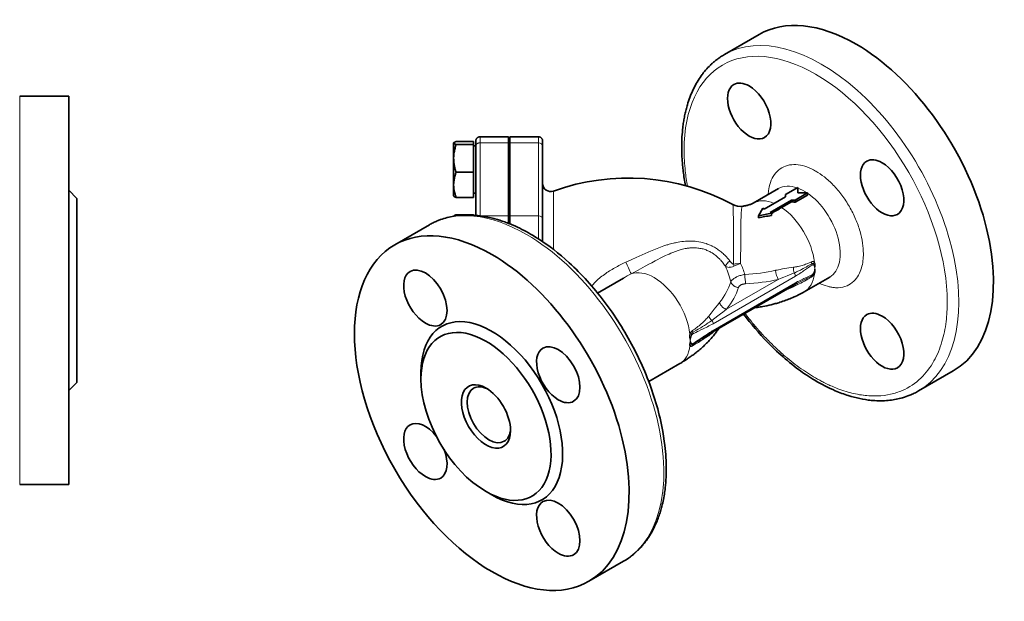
# Model space of a CAD drawing. Extents: x 380 to 884, y 208 to 680.
# Tile 6 of 6: x 643 to 884, y 538 to 680. Entities that reach past the tile are written whole.
import ezdxf

# ---------------------------------------------------------------- set-up
doc = ezdxf.new("R2010")
doc.units = 0

msp = doc.modelspace()

# ---------------------------------------------------------------- linework, layer by layer
at = {"color": 7, "lineweight": 35, "ltscale": 0.244949}
for p, q in [((823.79, 676.23), (815.31, 671.33)), ((743.18, 629.69), (734.7, 624.79)), ((871.29, 593.96), (862.81, 589.06)), ((790.68, 547.42), (782.2, 542.52))]:
    msp.add_line(p, q, dxfattribs=at)
at = {"color": 7, "lineweight": 13}
for p, q in [((643, 613.66), (643, 661.16)), ((812.55, 605.51), (832.69, 617.13)), ((832.69, 615.5), (812.55, 603.87)), ((643, 566.16), (643, 613.66))]:
    msp.add_line(p, q, dxfattribs=at)
at = {"color": 7, "lineweight": 35, "ltscale": 0.3}
for p, q in [((643, 661.16), (655, 661.16)), ((643, 566.16), (655, 566.16))]:
    msp.add_line(p, q, dxfattribs=at)
at = {"color": 7, "lineweight": 35}
for p, q in [((655, 661.16), (655, 566.16)), ((657, 636.16), (657, 591.16)), ((832.48, 615.04), (812.35, 603.41))]:
    msp.add_line(p, q, dxfattribs=at)
at = {"color": 7, "lineweight": 35, "ltscale": 0.002122}
msp.add_line((754.56, 650.03), (754.56, 650.12), dxfattribs=at)
at = {"color": 7, "lineweight": 13, "ltscale": 0.0367}
for p, q in [((755.56, 649.76), (755.56, 651.23)), ((769.86, 651.23), (769.86, 649.76))]:
    msp.add_line(p, q, dxfattribs=at)
at = {"color": 7, "lineweight": 35, "ltscale": 0.175}
for p, q in [((762.56, 651.23), (755.56, 651.23)), ((762.86, 651.23), (769.86, 651.23))]:
    msp.add_line(p, q, dxfattribs=at)
at = {"color": 7, "lineweight": 35, "ltscale": 0.0367}
for p, q in [((762.56, 651.23), (762.56, 649.76)), ((762.86, 649.76), (762.86, 651.23))]:
    msp.add_line(p, q, dxfattribs=at)
at = {"color": 7, "lineweight": 35, "ltscale": 0.002144}
msp.add_line((770.86, 650.12), (770.86, 650.03), dxfattribs=at)
at = {"color": 7, "lineweight": 35, "ltscale": 0.001637}
for p, q in [((749.1, 649.69), (749.14, 649.75)), ((749.1, 636.75), (749.14, 636.7))]:
    msp.add_line(p, q, dxfattribs=at)
at = {"color": 7, "lineweight": 35, "ltscale": 0.090633}
msp.add_line((749.1, 646.07), (749.1, 649.69), dxfattribs=at)
at = {"color": 7, "lineweight": 35, "ltscale": 0.106316}
for p, q in [((749.7, 650.04), (753.95, 650.04)), ((749.7, 649.35), (753.95, 649.35)), ((749.7, 642.54), (753.95, 642.54)), ((749.7, 636.41), (753.95, 636.41)), ((749.7, 632.14), (753.95, 632.14))]:
    msp.add_line(p, q, dxfattribs=at)
at = {"color": 7, "lineweight": 35, "ltscale": 0.017215}
msp.add_line((753.95, 649.35), (753.95, 650.04), dxfattribs=at)
at = {"color": 7, "lineweight": 35, "ltscale": 0.170424}
msp.add_line((753.95, 642.54), (753.95, 649.35), dxfattribs=at)
at = {"color": 7, "lineweight": 35, "ltscale": 0.014999}
for p, q in [((754.55, 649.04), (753.95, 649.04)), ((754.55, 637.41), (753.95, 637.41))]:
    msp.add_line(p, q, dxfattribs=at)
at = {"color": 7, "lineweight": 35, "ltscale": 0.229308}
msp.add_line((754.55, 649.04), (754.55, 639.87), dxfattribs=at)
at = {"color": 7, "lineweight": 35, "ltscale": 0.011159}
for p, q in [((754.56, 649.58), (754.56, 650.03)), ((770.86, 650.03), (770.86, 649.58))]:
    msp.add_line(p, q, dxfattribs=at)
at = {"color": 7, "lineweight": 35, "ltscale": 0.016}
for p, q in [((754.56, 648.94), (754.56, 649.58)), ((770.86, 649.58), (770.86, 648.94))]:
    msp.add_line(p, q, dxfattribs=at)
at = {"color": 7, "lineweight": 35, "ltscale": 0.423564}
msp.add_line((754.56, 632), (754.56, 648.94), dxfattribs=at)
at = {"color": 7, "lineweight": 13, "ltscale": 0.446692}
msp.add_line((755.56, 631.89), (755.56, 649.76), dxfattribs=at)
at = {"color": 7, "lineweight": 13, "ltscale": 0.175}
for p, q in [((755.56, 649.76), (762.56, 649.76)), ((769.86, 649.76), (762.86, 649.76)), ((769.86, 631.86), (762.86, 631.86))]:
    msp.add_line(p, q, dxfattribs=at)
at = {"color": 7, "lineweight": 35, "ltscale": 0.447446}
for p, q in [((762.56, 649.76), (762.56, 631.86)), ((762.86, 649.76), (762.86, 631.86))]:
    msp.add_line(p, q, dxfattribs=at)
at = {"color": 7, "lineweight": 13, "ltscale": 0.447446}
msp.add_line((769.86, 649.76), (769.86, 631.86), dxfattribs=at)
at = {"color": 7, "lineweight": 35, "ltscale": 0.447447}
msp.add_line((770.86, 648.94), (770.86, 631.05), dxfattribs=at)
at = {"color": 7, "lineweight": 35, "ltscale": 0.164539}
msp.add_line((749.1, 646.07), (749.1, 639.49), dxfattribs=at)
at = {"color": 7, "lineweight": 35, "ltscale": 0.001374}
msp.add_line((754.55, 647.62), (754.56, 647.57), dxfattribs=at)
at = {"color": 7, "lineweight": 35, "ltscale": 0.0075}
for p, q in [((762.56, 647.22), (762.86, 647.22)), ((762.56, 639.22), (762.86, 639.22)), ((762.86, 635.14), (762.56, 635.14))]:
    msp.add_line(p, q, dxfattribs=at)
at = {"color": 7, "lineweight": 35, "ltscale": 0.153206}
msp.add_line((753.95, 636.41), (753.95, 642.54), dxfattribs=at)
at = {"color": 7, "lineweight": 35, "ltscale": 0.070711}
for p, q in [((657, 636.16), (655, 638.16)), ((657, 591.16), (655, 589.16))]:
    msp.add_line(p, q, dxfattribs=at)
at = {"color": 7, "lineweight": 35, "ltscale": 0.068373}
msp.add_line((749.1, 639.49), (749.1, 636.75), dxfattribs=at)
at = {"color": 7, "lineweight": 35, "ltscale": 0.061443}
msp.add_line((754.55, 639.87), (754.55, 637.41), dxfattribs=at)
at = {"color": 7, "lineweight": 35, "ltscale": 0.001151}
msp.add_line((754.56, 638.88), (754.55, 638.83), dxfattribs=at)
at = {"color": 7, "lineweight": 35, "ltscale": 0.000504}
msp.add_line((770.86, 639.85), (770.86, 639.83), dxfattribs=at)
at = {"color": 7, "lineweight": 35, "ltscale": 0.179352}
for p, q in [((828.57, 638.57), (822.35, 634.99)), ((841.07, 616.92), (834.85, 613.34))]:
    msp.add_line(p, q, dxfattribs=at)
at = {"color": 7, "lineweight": 35, "ltscale": 0.086603}
for p, q in [((830.3, 637.09), (833.3, 638.83)), ((832.62, 635.76), (835.62, 637.49)), ((835.62, 636.99), (832.62, 635.26))]:
    msp.add_line(p, q, dxfattribs=at)
at = {"color": 7, "lineweight": 35, "ltscale": 0.0334}
msp.add_line((833.3, 638.83), (833.3, 637.49), dxfattribs=at)
at = {"color": 7, "lineweight": 13, "ltscale": 0.357527}
msp.add_line((773.53, 623.66), (773.53, 637.97), dxfattribs=at)
at = {"color": 7, "lineweight": 35, "ltscale": 0.151251}
msp.add_line((825.06, 633.55), (830.3, 636.57), dxfattribs=at)
at = {"color": 7, "lineweight": 35, "ltscale": 0.15125}
msp.add_line((826.48, 632.73), (831.72, 635.76), dxfattribs=at)
at = {"color": 7, "lineweight": 35, "ltscale": 0.012988}
msp.add_line((830.3, 636.57), (830.3, 637.09), dxfattribs=at)
at = {"color": 7, "lineweight": 35, "ltscale": 0.022496}
msp.add_line((831.72, 635.76), (832.62, 635.76), dxfattribs=at)
at = {"color": 7, "lineweight": 35, "ltscale": 0.011024}
msp.add_line((831.72, 635.76), (831.72, 635.32), dxfattribs=at)
at = {"color": 7, "lineweight": 35, "ltscale": 0.012402}
for p, q in [((832.62, 635.76), (832.62, 635.26)), ((835.62, 637.49), (835.62, 636.99))]:
    msp.add_line(p, q, dxfattribs=at)
at = {"color": 7, "lineweight": 35, "ltscale": 0.057851}
msp.add_line((835.62, 637.49), (833.3, 637.49), dxfattribs=at)
at = {"color": 7, "lineweight": 35, "ltscale": 4.1e-05}
msp.add_line((817.36, 634.69), (817.36, 634.69), dxfattribs=at)
at = {"color": 7, "lineweight": 35, "ltscale": 0.053033}
msp.add_line((823.65, 631.92), (824.71, 633.75), dxfattribs=at)
at = {"color": 7, "lineweight": 35, "ltscale": 0.010207}
msp.add_line((824.71, 633.75), (825.06, 633.55), dxfattribs=at)
at = {"color": 7, "lineweight": 35, "ltscale": 0.069482}
msp.add_line((831.72, 635.32), (829.31, 633.93), dxfattribs=at)
at = {"color": 7, "lineweight": 35, "ltscale": 0.001325}
msp.add_line((749.11, 631.81), (749.14, 631.85), dxfattribs=at)
at = {"color": 7, "lineweight": 35, "ltscale": 0.002365}
msp.add_line((753.95, 632.05), (753.95, 632.14), dxfattribs=at)
at = {"color": 7, "lineweight": 13, "ltscale": 0.169386}
msp.add_line((762.56, 631.86), (755.78, 631.86), dxfattribs=at)
at = {"color": 7, "lineweight": 35, "ltscale": 0.045409}
msp.add_line((762.56, 631.86), (762.56, 630.05), dxfattribs=at)
at = {"color": 7, "lineweight": 35, "ltscale": 0.048407}
msp.add_line((762.86, 629.93), (762.86, 631.86), dxfattribs=at)
at = {"color": 7, "lineweight": 13, "ltscale": 0.139941}
msp.add_line((769.86, 631.86), (769.86, 626.27), dxfattribs=at)
at = {"color": 7, "lineweight": 35, "ltscale": 0.136041}
msp.add_line((770.86, 625.61), (770.86, 631.05), dxfattribs=at)
at = {"color": 7, "lineweight": 35, "ltscale": 0.081009}
msp.add_line((823.65, 631.92), (826.83, 632.53), dxfattribs=at)
at = {"color": 7, "lineweight": 35, "ltscale": 0.012189}
msp.add_line((823.65, 631.43), (823.65, 631.92), dxfattribs=at)
at = {"color": 7, "lineweight": 35, "ltscale": 0.010205}
msp.add_line((826.48, 632.73), (826.83, 632.53), dxfattribs=at)
at = {"color": 7, "lineweight": 35, "ltscale": 0.013426}
msp.add_line((826.83, 632.53), (826.83, 631.99), dxfattribs=at)
at = {"color": 7, "lineweight": 13, "ltscale": 0.038274}
msp.add_line((792.53, 621.15), (793.92, 621.8), dxfattribs=at)
at = {"color": 7, "lineweight": 13, "ltscale": 0.036808}
msp.add_line((791.2, 620.53), (792.53, 621.15), dxfattribs=at)
at = {"color": 7, "lineweight": 13, "ltscale": 0.000992}
msp.add_line((836.71, 620.21), (836.68, 620.19), dxfattribs=at)
at = {"color": 7, "lineweight": 13, "ltscale": 0.000964}
msp.add_line((836.75, 620.22), (836.71, 620.21), dxfattribs=at)
at = {"color": 7, "lineweight": 13, "ltscale": 0.016781}
msp.add_line((837.25, 619.7), (837.44, 619.06), dxfattribs=at)
at = {"color": 7, "lineweight": 13, "ltscale": 0.022109}
msp.add_line((837.44, 619.06), (837.25, 618.19), dxfattribs=at)
at = {"color": 7, "lineweight": 35, "ltscale": 0.18195}
msp.add_line((790.62, 616.66), (784.31, 613.02), dxfattribs=at)
at = {"color": 7, "lineweight": 13, "ltscale": 0.365055}
msp.add_line((815.87, 609.05), (828.51, 616.35), dxfattribs=at)
at = {"color": 7, "lineweight": 13, "ltscale": 0.022107}
msp.add_line((806.99, 601.48), (807.18, 602.34), dxfattribs=at)
at = {"color": 7, "lineweight": 13, "ltscale": 0.01678}
msp.add_line((807.18, 600.83), (806.99, 601.48), dxfattribs=at)
at = {"color": 7, "lineweight": 35, "ltscale": 0.218992}
msp.add_line((804.4, 595.75), (796.81, 591.37), dxfattribs=at)
at = {"color": 7, "lineweight": 35, "ltscale": 0.040825}
for p, q in [((741.12, 592.03), (741.12, 593.66)), ((757.03, 564.47), (758.45, 563.65))]:
    msp.add_line(p, q, dxfattribs=at)
at = {"color": 7, "lineweight": 35}
for points in [[(815.31, 671.33), (815.08, 671.2), (814.85, 671.06), (814.63, 670.92), (814.41, 670.78), (814.19, 670.63), (813.97, 670.47), (813.75, 670.32), (813.54, 670.16), (813.36, 670.02), (813.18, 669.88), (813, 669.74), (812.83, 669.59), (812.67, 669.46), (812.51, 669.32), (812.35, 669.18), (812.19, 669.04), (812.04, 668.89), (811.89, 668.75), (811.59, 668.45), (811.29, 668.14), (811, 667.83), (810.72, 667.51), (810.45, 667.18), (810.31, 667.01), (810.17, 666.84), (810.04, 666.66), (809.9, 666.48), (809.64, 666.13), (809.39, 665.76), (809.14, 665.39), (808.9, 665.01), (808.67, 664.62), (808.44, 664.23), (808.22, 663.84), (808.01, 663.44), (807.81, 663.03), (807.61, 662.61), (807.41, 662.18), (807.23, 661.75), (807.05, 661.31), (806.88, 660.87), (806.72, 660.42), (806.56, 659.96), (806.41, 659.51), (806.27, 659.06), (806.19, 658.77), (806.1, 658.47), (806.02, 658.17), (805.95, 657.88), (805.87, 657.57), (805.8, 657.27), (805.73, 656.97), (805.66, 656.66), (805.6, 656.35), (805.54, 656.04), (805.48, 655.73), (805.42, 655.41), (805.37, 655.1), (805.32, 654.78), (805.27, 654.46), (805.23, 654.14), (805.19, 653.83), (805.15, 653.52), (805.09, 652.95), (805.04, 652.36), (804.99, 651.78), (804.95, 651.19), (804.92, 650.59), (804.9, 649.99), (804.89, 649.38), (804.88, 648.77)], [(754.56, 650.12), (754.56, 650.23), (754.56, 650.29), (754.56, 650.34), (754.57, 650.38), (754.58, 650.46), (754.6, 650.53), (754.63, 650.61), (754.66, 650.68), (754.7, 650.75), (754.74, 650.81), (754.79, 650.87), (754.84, 650.93), (754.9, 650.98), (754.96, 651.03), (755.02, 651.07), (755.08, 651.11), (755.14, 651.14), (755.2, 651.16), (755.26, 651.19), (755.32, 651.2), (755.38, 651.21), (755.44, 651.22), (755.5, 651.23), (755.56, 651.23)], [(770.86, 650.12), (770.86, 650.24), (770.85, 650.29), (770.85, 650.34), (770.84, 650.38), (770.83, 650.46), (770.81, 650.53), (770.78, 650.61), (770.75, 650.68), (770.71, 650.75), (770.67, 650.81), (770.62, 650.87), (770.57, 650.93), (770.51, 650.98), (770.46, 651.03), (770.4, 651.07), (770.34, 651.11), (770.27, 651.14), (770.21, 651.16), (770.15, 651.19), (770.09, 651.2), (770.03, 651.21), (769.97, 651.22), (769.91, 651.23), (769.86, 651.23)], [(749.14, 649.75), (749.12, 649.73), (749.12, 649.7), (749.12, 649.67), (749.13, 649.65), (749.15, 649.62), (749.17, 649.6), (749.2, 649.57), (749.23, 649.55), (749.26, 649.53), (749.33, 649.49), (749.38, 649.47), (749.43, 649.45), (749.56, 649.4), (749.7, 649.35)], [(749.7, 649.35), (749.6, 649.03), (749.56, 648.87), (749.51, 648.71), (749.45, 648.47), (749.39, 648.22), (749.34, 647.98), (749.29, 647.74), (749.24, 647.46), (749.2, 647.19), (749.17, 646.91), (749.16, 646.78), (749.15, 646.64), (749.13, 646.45), (749.12, 646.27), (749.12, 646.08)], [(749.7, 650.04), (749.6, 650.01), (749.52, 649.98), (749.44, 649.95), (749.38, 649.92), (749.29, 649.88), (749.26, 649.86), (749.22, 649.84), (749.2, 649.82), (749.17, 649.8), (749.15, 649.78), (749.14, 649.75)], [(804.88, 648.77), (804.89, 648.18), (804.89, 647.86), (804.9, 647.55), (804.91, 647.23), (804.92, 646.91), (804.94, 646.58), (804.95, 646.26), (804.97, 645.92), (804.99, 645.59), (805.02, 645.25), (805.04, 644.91), (805.07, 644.56), (805.11, 644.21), (805.14, 643.85), (805.18, 643.5), (805.22, 643.12), (805.26, 642.74), (805.32, 642.32), (805.37, 641.9), (805.43, 641.47), (805.5, 641.04), (805.57, 640.61), (805.64, 640.17), (805.72, 639.73), (805.8, 639.28)], [(749.12, 646.08), (749.12, 645.82), (749.13, 645.57), (749.14, 645.31), (749.16, 645.05), (749.19, 644.8), (749.22, 644.54), (749.26, 644.29), (749.31, 644.02), (749.37, 643.76), (749.43, 643.5), (749.5, 643.23), (749.54, 643.06), (749.59, 642.88), (749.65, 642.71), (749.7, 642.54)], [(749.7, 642.54), (749.65, 642.38), (749.6, 642.23), (749.53, 642.03), (749.47, 641.82), (749.42, 641.62), (749.35, 641.37), (749.3, 641.13), (749.25, 640.88), (749.21, 640.63), (749.17, 640.38), (749.15, 640.15), (749.13, 639.93), (749.12, 639.7), (749.12, 639.47)], [(749.12, 639.47), (749.12, 639.26), (749.13, 639.04), (749.15, 638.81), (749.17, 638.58), (749.2, 638.35), (749.24, 638.13), (749.28, 637.9), (749.33, 637.68), (749.39, 637.42), (749.46, 637.17), (749.53, 636.91), (749.61, 636.66), (749.7, 636.41)], [(749.7, 636.41), (749.6, 636.44), (749.52, 636.47), (749.44, 636.5), (749.38, 636.53), (749.29, 636.57), (749.26, 636.59), (749.22, 636.61), (749.2, 636.63), (749.17, 636.65), (749.15, 636.67), (749.14, 636.7)], [(822.35, 634.99), (822.26, 634.94), (822.18, 634.9), (822.07, 634.85), (821.93, 634.78), (821.83, 634.75), (821.73, 634.71), (821.62, 634.67), (821.51, 634.63), (821.29, 634.56), (821.08, 634.51), (820.87, 634.45), (820.64, 634.4), (820.52, 634.37), (820.35, 634.34), (820.17, 634.31), (819.99, 634.28), (819.8, 634.25)], [(743.18, 629.69), (743.41, 629.82), (743.65, 629.95), (743.88, 630.07), (744.12, 630.19), (744.36, 630.31), (744.6, 630.42), (744.84, 630.53), (745.08, 630.64), (745.29, 630.73), (745.51, 630.81), (745.72, 630.89), (745.93, 630.97), (746.33, 631.11), (746.73, 631.24), (747.13, 631.36), (747.54, 631.47), (747.96, 631.57), (748.37, 631.67), (748.79, 631.75), (749.21, 631.83), (749.65, 631.89), (750.09, 631.95), (750.53, 632), (750.97, 632.03), (751.42, 632.06), (751.86, 632.08), (752.32, 632.09), (752.77, 632.09), (753.22, 632.08), (753.67, 632.06), (754.13, 632.04), (754.59, 632), (755.06, 631.95), (755.52, 631.9), (755.99, 631.83), (756.46, 631.76), (756.93, 631.68), (757.4, 631.59), (757.87, 631.49), (758.33, 631.38), (758.63, 631.31), (758.93, 631.23), (759.22, 631.15), (759.52, 631.07), (759.82, 630.99), (760.12, 630.9), (760.42, 630.8), (760.71, 630.71), (761.01, 630.61), (761.31, 630.51), (761.61, 630.4), (761.91, 630.29), (762.21, 630.18), (762.51, 630.06), (762.82, 629.94), (763.12, 629.82), (763.4, 629.7), (763.69, 629.58), (764.22, 629.35), (764.75, 629.1), (765.28, 628.85), (765.81, 628.59), (766.34, 628.31), (766.87, 628.03), (767.4, 627.74), (767.93, 627.44)], [(749.7, 632.14), (749.6, 632.11), (749.52, 632.08), (749.44, 632.05), (749.38, 632.02), (749.29, 631.98), (749.26, 631.96), (749.22, 631.94), (749.2, 631.92), (749.17, 631.9), (749.15, 631.88), (749.14, 631.85)], [(767.93, 627.44), (768.53, 627.09), (769.13, 626.72), (769.73, 626.34), (770.33, 625.96), (770.93, 625.56), (771.52, 625.15), (772.11, 624.72), (772.71, 624.29), (773.58, 623.63), (774.53, 622.87), (775.48, 622.09), (776.42, 621.28), (777.35, 620.44), (777.92, 619.92), (778.48, 619.38), (779.04, 618.84), (779.6, 618.28), (780.15, 617.72), (780.7, 617.15), (781.24, 616.57), (781.78, 615.98), (782.32, 615.38), (782.85, 614.77), (783.37, 614.16), (783.89, 613.54), (784.41, 612.91), (784.92, 612.27), (785.42, 611.63), (785.92, 610.98), (786.41, 610.32), (786.9, 609.65), (787.38, 608.98), (787.86, 608.31), (788.33, 607.62), (788.79, 606.93), (789.24, 606.24), (789.69, 605.54), (790.13, 604.83), (790.57, 604.12), (791, 603.41), (791.42, 602.69), (791.83, 601.97), (792.23, 601.24), (792.63, 600.51), (793.02, 599.77), (793.4, 599.04), (793.78, 598.29), (794.14, 597.55), (794.5, 596.8), (794.85, 596.05), (795.19, 595.3), (795.52, 594.55), (795.84, 593.79), (796.16, 593.03), (796.46, 592.28), (796.76, 591.52), (797.05, 590.75), (797.32, 589.99), (797.59, 589.23), (797.85, 588.47), (798.1, 587.71), (798.34, 586.94), (798.57, 586.18), (798.8, 585.42), (799.01, 584.66), (799.21, 583.9), (799.4, 583.14), (799.58, 582.39), (799.76, 581.63), (800.01, 580.41), (800.25, 579.19), (800.45, 577.98), (800.63, 576.77), (800.77, 575.69), (800.85, 574.96), (800.91, 574.23), (800.97, 573.51), (801.02, 572.8), (801.06, 572.09), (801.09, 571.38), (801.1, 570.68), (801.11, 569.98)], [(822.75, 609.42), (823.08, 609.46), (823.42, 609.51), (823.76, 609.56), (824.1, 609.62), (824.4, 609.67), (824.7, 609.72), (825.22, 609.82), (825.73, 609.92), (826.25, 610.03), (826.76, 610.15), (827.02, 610.22), (827.27, 610.28), (827.52, 610.35), (827.78, 610.42), (828.03, 610.49), (828.28, 610.56), (828.6, 610.66), (828.91, 610.75), (829.28, 610.87), (829.64, 610.99), (829.99, 611.11), (830.33, 611.24), (830.68, 611.36), (831.02, 611.49), (831.35, 611.63), (831.69, 611.77), (832.02, 611.91), (832.35, 612.06), (832.67, 612.2), (833, 612.36), (833.32, 612.51), (833.63, 612.67), (833.94, 612.83), (834.25, 613), (834.56, 613.17), (834.86, 613.34)], [(820.02, 607.85), (820.7, 606.96), (821.4, 606.08), (822.11, 605.21), (822.83, 604.34), (823.57, 603.49), (824.33, 602.65), (825.09, 601.82), (825.57, 601.32), (826.04, 600.83), (826.55, 600.32), (827.06, 599.81), (827.57, 599.32), (828.09, 598.83), (828.61, 598.34), (829.13, 597.87), (829.66, 597.4), (830.19, 596.94), (830.73, 596.49), (831.27, 596.04), (831.81, 595.6), (832.35, 595.17), (832.9, 594.75), (833.46, 594.33), (833.95, 593.97), (834.45, 593.62), (834.95, 593.28), (835.45, 592.94), (835.94, 592.61), (836.44, 592.29), (836.94, 591.98), (837.44, 591.68), (838.05, 591.32), (838.66, 590.97), (839.28, 590.63), (839.91, 590.3), (840.54, 589.99), (841.17, 589.69), (841.81, 589.39), (842.45, 589.11), (842.85, 588.94), (843.26, 588.78), (843.65, 588.62), (844.05, 588.47), (844.44, 588.33), (844.84, 588.19), (845.23, 588.06), (845.63, 587.93), (846.34, 587.72), (847.05, 587.52), (847.76, 587.35), (848.46, 587.2), (849.15, 587.06), (849.84, 586.95), (850.52, 586.85), (850.86, 586.81), (851.2, 586.77), (851.67, 586.73), (852.15, 586.7), (852.63, 586.68), (853.11, 586.66), (853.58, 586.66), (854.04, 586.67), (854.51, 586.69), (854.97, 586.72), (855.37, 586.75), (855.77, 586.79), (856.17, 586.84), (856.56, 586.89), (856.95, 586.96), (857.34, 587.03), (857.72, 587.11), (858.09, 587.19), (858.5, 587.29), (858.9, 587.41), (859.34, 587.54), (859.79, 587.69), (860.22, 587.84), (860.65, 588.01), (860.93, 588.13), (861.21, 588.25), (861.49, 588.37), (861.76, 588.5), (862.03, 588.64), (862.29, 588.78), (862.55, 588.92), (862.81, 589.06)], [(814, 604.37), (813.84, 604.14), (813.68, 603.91), (813.51, 603.69), (813.35, 603.46), (813.17, 603.24), (813, 603.02), (812.82, 602.79), (812.63, 602.56), (812.49, 602.39), (812.35, 602.22), (812.08, 601.92), (811.85, 601.66), (811.62, 601.41), (811.4, 601.18), (811.18, 600.95), (810.95, 600.72), (810.72, 600.5), (810.49, 600.27), (810.26, 600.05), (810.03, 599.84), (809.79, 599.62), (809.55, 599.41), (809.3, 599.2), (809.05, 598.98), (808.79, 598.77), (808.6, 598.62), (808.41, 598.46), (808.04, 598.18), (807.83, 598.02), (807.62, 597.86), (807.4, 597.7), (807.18, 597.54), (806.95, 597.38), (806.73, 597.22), (806.5, 597.07), (806.27, 596.92), (806.04, 596.76), (805.81, 596.62), (805.58, 596.47), (805.35, 596.32), (805.11, 596.18), (804.88, 596.03), (804.64, 595.89), (804.4, 595.75)], [(790.68, 547.42), (791, 547.61), (791.3, 547.8), (791.57, 547.97), (791.84, 548.15), (792.1, 548.34), (792.36, 548.52), (792.61, 548.72), (792.86, 548.91), (793.11, 549.11), (793.35, 549.32), (793.52, 549.47), (793.69, 549.62), (793.86, 549.77), (794.02, 549.93), (794.19, 550.09), (794.35, 550.25), (794.5, 550.41), (794.66, 550.57), (794.81, 550.74), (794.97, 550.9), (795.11, 551.07), (795.26, 551.24), (795.41, 551.41), (795.55, 551.58), (795.69, 551.75), (795.83, 551.93), (796.05, 552.22), (796.27, 552.52), (796.4, 552.7), (796.53, 552.89), (796.78, 553.26), (797.02, 553.63), (797.25, 554.01), (797.48, 554.39), (797.69, 554.78), (797.9, 555.16), (798.1, 555.55), (798.26, 555.89), (798.42, 556.22), (798.57, 556.56), (798.72, 556.9), (798.86, 557.24), (798.99, 557.58), (799.12, 557.92), (799.25, 558.26), (799.36, 558.58), (799.47, 558.91), (799.58, 559.23), (799.68, 559.56), (799.77, 559.88), (799.87, 560.2), (799.95, 560.53), (800.04, 560.85), (800.14, 561.28), (800.24, 561.7), (800.33, 562.12), (800.42, 562.55), (800.5, 562.97), (800.57, 563.39), (800.64, 563.81), (800.71, 564.23), (800.75, 564.56), (800.8, 564.9), (800.84, 565.23), (800.88, 565.56), (800.91, 565.89), (800.94, 566.22), (800.97, 566.55), (800.99, 566.87), (801.02, 567.2), (801.04, 567.52), (801.05, 567.85), (801.07, 568.17), (801.09, 568.81), (801.1, 569.45), (801.11, 569.98)]]:
    msp.add_lwpolyline(points, dxfattribs=at)
at = {"color": 7, "lineweight": 13}
for points in [[(755.56, 649.76), (755.47, 649.76), (755.38, 649.75), (755.29, 649.73), (755.2, 649.71), (755.12, 649.68), (755.04, 649.64), (754.96, 649.6), (754.89, 649.56), (754.86, 649.53), (754.82, 649.5), (754.78, 649.46), (754.73, 649.41), (754.7, 649.36), (754.66, 649.31), (754.64, 649.27), (754.62, 649.24), (754.61, 649.2), (754.59, 649.17), (754.58, 649.11), (754.57, 649.06), (754.56, 649), (754.56, 648.94)], [(817.36, 634.69), (817.37, 634.68), (817.38, 634.66), (817.39, 634.64), (817.4, 634.59), (817.41, 634.52), (817.43, 634.41), (817.43, 634.32), (817.45, 634.13), (817.46, 633.85), (817.47, 633.57), (817.48, 633.34), (817.49, 633.1), (817.5, 632.39), (817.51, 631.29), (817.52, 630.44), (817.53, 629.3), (817.54, 626.82), (817.55, 625.26), (817.55, 621.62), (817.56, 620.1)], [(819.29, 620.23), (819.3, 622.13), (819.31, 624), (819.32, 625.84), (819.33, 627.18), (819.34, 628.46), (819.36, 629.71), (819.37, 630.3), (819.38, 630.86), (819.4, 631.56), (819.41, 631.89), (819.42, 632.2), (819.43, 632.5), (819.45, 632.77), (819.47, 633.12), (819.49, 633.28), (819.5, 633.43), (819.52, 633.61), (819.55, 633.77), (819.56, 633.84), (819.58, 633.91), (819.6, 633.99), (819.62, 634.07), (819.64, 634.1), (819.65, 634.13), (819.67, 634.15), (819.68, 634.18), (819.71, 634.2), (819.74, 634.23), (819.77, 634.24), (819.8, 634.25)], [(793.36, 618.14), (794.22, 618.6), (794.8, 618.92), (795.98, 619.56), (797.04, 620.15), (797.58, 620.44), (798.39, 620.88), (799.01, 621.21), (799.64, 621.53), (799.96, 621.7), (800.3, 621.86), (800.6, 622.01), (800.91, 622.16), (801.35, 622.36), (801.79, 622.56), (802.23, 622.75), (802.45, 622.84), (802.68, 622.93), (802.98, 623.05), (803.28, 623.17), (803.58, 623.27), (803.78, 623.34), (803.98, 623.41), (804.24, 623.49), (804.51, 623.57), (804.78, 623.64), (805.1, 623.73), (805.42, 623.8), (805.75, 623.87), (806.07, 623.93), (806.24, 623.96), (806.4, 623.98), (806.56, 624), (806.72, 624.02), (806.88, 624.04), (807.04, 624.05), (807.28, 624.07), (807.52, 624.08), (807.77, 624.08), (808.01, 624.08), (808.28, 624.07), (808.54, 624.06), (808.81, 624.03), (809.08, 624), (809.34, 623.95), (809.61, 623.9), (809.86, 623.85), (810.1, 623.79), (810.35, 623.71), (810.59, 623.64), (810.83, 623.55), (811.07, 623.46), (811.3, 623.36), (811.53, 623.25), (811.73, 623.15), (811.92, 623.05), (812.11, 622.94), (812.3, 622.83), (812.42, 622.75), (812.54, 622.67), (812.66, 622.59), (812.78, 622.51), (813.02, 622.34), (813.21, 622.19), (813.39, 622.04), (813.57, 621.88), (813.75, 621.72), (813.91, 621.58), (814.06, 621.43), (814.21, 621.28), (814.31, 621.17), (814.42, 621.05), (814.63, 620.81), (814.83, 620.57), (815.03, 620.33), (815.21, 620.08), (815.39, 619.83), (815.56, 619.57)], [(800.07, 624.38), (800.54, 624.54), (801.01, 624.69), (801.24, 624.77), (801.47, 624.84), (801.82, 624.94), (802.17, 625.04), (802.51, 625.13), (802.86, 625.21), (803.12, 625.27), (803.37, 625.33), (803.54, 625.37)], [(810.91, 625.1), (811.15, 625.01), (811.39, 624.92), (811.63, 624.83), (811.86, 624.73), (812.09, 624.62), (812.22, 624.56), (812.36, 624.49), (812.5, 624.42), (812.63, 624.35), (812.89, 624.2), (813.15, 624.05), (813.39, 623.9), (813.62, 623.75), (813.84, 623.6), (814.06, 623.44), (814.31, 623.25), (814.55, 623.06), (814.78, 622.87), (815, 622.68), (815.21, 622.48), (815.38, 622.32), (815.53, 622.17)], [(792.52, 617.7), (792.51, 617.71), (792.51, 617.74), (792.5, 617.77), (792.47, 617.85), (792.43, 617.96), (792.37, 618.08), (792.31, 618.23), (792.23, 618.4), (792.06, 618.78), (791.86, 619.19), (791.7, 619.52), (791.54, 619.86), (791.2, 620.53)], [(816.66, 620.87), (816.56, 620.79), (816.46, 620.69), (816.37, 620.61), (816.28, 620.53), (816.2, 620.45), (816.13, 620.37), (816.02, 620.25), (815.93, 620.14), (815.84, 620.03), (815.77, 619.93), (815.7, 619.83), (815.65, 619.74), (815.6, 619.65), (815.56, 619.57)], [(816.66, 620.87), (816.74, 620.77), (816.82, 620.66), (816.89, 620.58), (816.96, 620.5), (817.06, 620.39), (817.11, 620.34), (817.17, 620.29), (817.24, 620.23), (817.28, 620.2), (817.31, 620.18)], [(817.31, 620.18), (817.36, 620.15), (817.4, 620.13), (817.44, 620.11), (817.48, 620.1), (817.52, 620.1), (817.56, 620.1)], [(832.24, 619.33), (831.68, 619.25), (831.11, 619.17), (830.59, 619.09), (830.06, 619), (829.51, 618.91), (829.23, 618.86), (828.95, 618.8), (828.57, 618.73), (828.19, 618.65), (827.82, 618.57)], [(836.6, 620.63), (836.32, 620.5), (836.04, 620.38), (835.76, 620.26), (835.48, 620.15), (835.19, 620.05), (834.91, 619.95), (834.62, 619.86), (834.32, 619.77), (834.03, 619.69), (833.69, 619.61), (833.36, 619.53), (833.18, 619.49), (833.01, 619.46), (832.85, 619.42), (832.68, 619.39), (832.46, 619.36), (832.24, 619.33)], [(834.57, 618.99), (834.14, 618.77), (833.92, 618.65), (833.69, 618.54), (833.49, 618.43), (833.28, 618.33), (832.99, 618.2), (832.7, 618.07), (832.41, 617.94)], [(832.69, 617.13), (832.97, 617.3), (833.24, 617.46), (833.52, 617.64), (833.79, 617.82), (834.06, 618), (834.43, 618.24), (834.67, 618.41), (835.14, 618.74), (835.62, 619.07), (835.86, 619.23), (836.22, 619.47), (836.48, 619.65), (836.76, 619.83)], [(836.68, 620.19), (836.06, 619.83), (835.75, 619.65), (835.28, 619.38), (834.92, 619.19), (834.57, 618.99)], [(837.35, 620.56), (837.33, 620.58), (837.3, 620.6), (837.27, 620.63), (837.23, 620.65), (837.19, 620.67), (837.14, 620.69), (837.08, 620.7), (837.03, 620.71), (836.97, 620.72), (836.9, 620.72), (836.84, 620.71), (836.77, 620.69), (836.7, 620.67), (836.66, 620.66), (836.6, 620.63)], [(837.15, 620.2), (837.11, 620.23), (837.06, 620.24), (837.01, 620.26), (836.98, 620.26), (836.95, 620.26), (836.92, 620.26), (836.89, 620.26), (836.85, 620.25), (836.8, 620.24), (836.75, 620.22)], [(836.76, 619.83), (836.76, 619.83), (836.81, 619.86), (836.84, 619.88), (836.87, 619.89), (836.92, 619.9), (836.96, 619.91), (837, 619.91), (837.04, 619.91), (837.07, 619.9), (837.11, 619.89), (837.14, 619.87), (837.16, 619.85), (837.19, 619.83), (837.21, 619.8), (837.22, 619.78), (837.23, 619.75), (837.24, 619.73), (837.25, 619.7)], [(837.35, 619.81), (837.34, 619.87), (837.33, 619.94), (837.31, 620), (837.28, 620.05), (837.25, 620.1), (837.23, 620.13), (837.21, 620.15), (837.19, 620.18), (837.15, 620.2)], [(816.88, 615.75), (816.91, 615.81), (816.94, 615.87), (816.98, 615.93), (817.02, 615.98), (817.07, 616.06), (817.14, 616.14), (817.2, 616.21), (817.28, 616.28), (817.36, 616.35), (817.44, 616.43), (817.55, 616.51), (817.67, 616.59), (817.79, 616.67), (817.92, 616.75), (818, 616.8), (818.09, 616.84), (818.18, 616.89), (818.28, 616.94), (818.47, 617.03), (818.68, 617.11), (818.89, 617.2), (819.12, 617.27), (819.34, 617.34), (819.57, 617.4), (819.81, 617.46), (819.94, 617.49), (820.07, 617.52), (820.2, 617.54), (820.33, 617.56)], [(828.51, 616.35), (829.17, 616.63), (829.82, 616.9), (830.69, 617.26), (831.26, 617.49), (832.41, 617.94)], [(832.24, 614.55), (832.83, 614.85), (833.13, 615), (833.58, 615.23), (834.02, 615.46), (834.46, 615.69), (834.9, 615.93), (835.33, 616.17), (835.76, 616.41), (836.04, 616.57), (836.6, 616.89)], [(836.76, 617.49), (836.55, 617.39), (836.34, 617.29), (836.08, 617.16), (835.9, 617.08), (835.55, 616.91), (835.15, 616.73), (834.76, 616.55), (834.48, 616.42), (834.2, 616.28), (833.86, 616.12), (833.52, 615.95), (833.24, 615.8), (832.96, 615.65), (832.69, 615.5)], [(836.68, 617.19), (836.35, 617.01), (836.02, 616.84), (835.58, 616.62), (835.29, 616.47), (834.7, 616.18), (834.03, 615.85), (833.69, 615.68), (833.19, 615.42)], [(836.6, 616.89), (836.65, 616.92), (836.7, 616.95), (836.76, 616.99), (836.81, 617.03), (836.9, 617.11), (836.99, 617.19), (837.06, 617.27), (837.12, 617.34), (837.18, 617.41), (837.22, 617.46), (837.26, 617.52), (837.31, 617.59), (837.35, 617.66)], [(837.15, 617.66), (837.09, 617.57), (837.06, 617.53), (837.02, 617.48), (836.99, 617.44), (836.95, 617.4), (836.89, 617.34), (836.82, 617.28), (836.75, 617.23), (836.68, 617.19), (836.68, 617.19)], [(837.25, 618.19), (837.24, 618.15), (837.23, 618.11), (837.2, 618.02), (837.16, 617.94), (837.12, 617.86), (837.07, 617.78), (837.01, 617.71), (836.95, 617.64), (836.92, 617.61), (836.89, 617.59), (836.85, 617.55), (836.8, 617.52), (836.76, 617.49)], [(816.88, 615.75), (816.91, 615.67), (816.94, 615.59), (816.98, 615.52), (817, 615.47), (817.03, 615.42), (817.08, 615.34), (817.15, 615.25), (817.21, 615.17), (817.28, 615.09), (817.33, 615.04), (817.38, 614.99), (817.46, 614.92), (817.55, 614.85), (817.65, 614.78), (817.73, 614.72), (817.82, 614.67), (817.9, 614.63), (818.02, 614.57), (818.14, 614.52), (818.26, 614.48), (818.39, 614.44), (818.52, 614.41), (818.64, 614.38), (818.77, 614.37)], [(818.77, 614.37), (818.8, 614.43), (818.83, 614.5), (818.87, 614.57), (818.91, 614.63), (818.96, 614.69), (819.02, 614.75), (819.05, 614.78), (819.09, 614.81), (819.18, 614.88), (819.27, 614.93), (819.36, 614.99), (819.44, 615.03), (819.53, 615.07), (819.62, 615.1), (819.68, 615.13), (819.75, 615.15), (819.82, 615.17), (819.89, 615.19), (820.04, 615.22), (820.19, 615.24), (820.34, 615.26), (820.5, 615.27)], [(843.13, 614.32), (842.92, 614.32), (842.7, 614.32), (842.49, 614.33), (842.26, 614.34), (842.04, 614.36), (841.82, 614.39), (841.59, 614.42), (841.46, 614.45), (841.33, 614.47), (841.19, 614.5), (841.06, 614.53), (840.92, 614.56), (840.79, 614.59), (840.52, 614.67)], [(814.12, 610.7), (813.96, 610.49), (813.62, 610.06), (812.85, 609.08), (812.32, 608.41), (812.05, 608.07), (811.77, 607.72), (811.49, 607.38)], [(814.12, 610.7), (814.16, 610.59), (814.2, 610.47), (814.26, 610.35), (814.32, 610.24), (814.36, 610.18), (814.39, 610.12), (814.43, 610.06), (814.48, 610.01), (814.53, 609.93), (814.6, 609.85), (814.66, 609.78), (814.76, 609.68), (814.86, 609.59), (814.97, 609.5), (815.08, 609.42), (815.2, 609.34), (815.33, 609.27), (815.39, 609.24), (815.45, 609.21), (815.52, 609.18), (815.58, 609.15), (815.67, 609.11), (815.76, 609.08), (815.87, 609.05)], [(811.49, 607.38), (811.29, 607.14), (811.09, 606.91), (810.88, 606.68), (810.67, 606.45), (810.45, 606.23), (810.19, 605.98), (809.94, 605.74), (809.67, 605.5), (809.41, 605.26), (809.13, 605.03), (808.85, 604.8), (808.59, 604.6), (808.33, 604.4), (808.06, 604.2), (807.79, 604.02), (807.52, 603.83)], [(815.87, 609.05), (815.39, 608.7), (814.91, 608.33), (814.4, 607.95), (813.71, 607.42), (812.27, 606.32)], [(807.63, 603.42), (808.48, 603.91), (808.9, 604.15), (809.22, 604.34), (809.53, 604.52), (810, 604.81), (810.46, 605.09), (810.69, 605.24), (810.92, 605.39), (811.15, 605.54), (811.37, 605.69), (811.67, 605.89), (811.97, 606.11), (812.27, 606.32)], [(807.68, 603.05), (807.99, 603.21), (808.3, 603.37), (808.72, 603.58), (809, 603.71), (809.55, 603.98), (810.14, 604.26), (810.44, 604.4), (810.88, 604.62), (811.21, 604.79), (811.55, 604.96), (811.88, 605.13), (812.22, 605.32), (812.55, 605.51)], [(807.52, 603.83), (807.45, 603.78), (807.38, 603.73), (807.32, 603.67), (807.26, 603.6), (807.22, 603.56), (807.18, 603.52), (807.12, 603.42), (807.07, 603.35), (807.03, 603.27), (806.99, 603.2), (806.96, 603.14), (806.94, 603.09), (806.9, 602.98)], [(807.18, 602.34), (807.19, 602.38), (807.2, 602.43), (807.23, 602.51), (807.27, 602.6), (807.32, 602.68), (807.37, 602.76), (807.42, 602.83), (807.48, 602.9), (807.55, 602.96), (807.59, 602.99), (807.63, 603.02), (807.68, 603.05)], [(807.21, 602.91), (807.23, 602.96), (807.26, 603.01), (807.3, 603.08), (807.34, 603.14), (807.38, 603.2), (807.44, 603.26), (807.5, 603.32), (807.56, 603.38), (807.6, 603.4), (807.63, 603.42)], [(807.52, 600.1), (808.17, 600.48), (808.49, 600.66), (808.96, 600.94), (809.32, 601.16), (809.68, 601.38), (810, 601.59), (810.31, 601.79), (810.57, 601.96), (810.82, 602.13), (811.16, 602.36), (811.49, 602.59)], [(811.05, 602.62), (810.67, 602.37), (809.88, 601.85), (809.34, 601.5), (809.08, 601.32), (808.68, 601.07), (808.16, 600.74), (807.89, 600.57), (807.63, 600.41)], [(812.55, 603.87), (812.34, 603.75), (812.13, 603.62), (811.91, 603.48), (811.68, 603.34), (811.25, 603.07), (810.76, 602.75), (810.43, 602.53), (809.78, 602.09), (809.17, 601.68), (808.87, 601.48), (808.53, 601.25), (808.18, 601.02), (807.93, 600.86), (807.68, 600.7)], [(806.9, 600.08), (806.87, 600.12), (806.84, 600.16), (806.82, 600.21), (806.81, 600.27), (806.8, 600.33)], [(806.9, 600.08), (806.93, 600.05), (806.96, 600.02), (807, 600), (807.04, 599.99), (807.09, 599.98), (807.14, 599.98), (807.2, 599.98), (807.25, 599.99), (807.3, 600), (807.35, 600.02), (807.39, 600.03), (807.43, 600.05), (807.52, 600.1)], [(807.21, 600.37), (807.17, 600.4), (807.15, 600.43), (807.12, 600.47), (807.1, 600.51), (807.09, 600.54), (807.08, 600.57), (807.07, 600.61), (807.07, 600.64), (807.06, 600.69), (807.06, 600.74)], [(807.68, 600.7), (807.63, 600.67), (807.57, 600.65), (807.52, 600.63), (807.47, 600.62), (807.42, 600.62), (807.38, 600.63), (807.34, 600.64), (807.3, 600.66), (807.26, 600.69), (807.23, 600.72), (807.21, 600.75), (807.19, 600.79), (807.18, 600.83)], [(807.21, 600.37), (807.24, 600.35), (807.28, 600.34), (807.33, 600.33), (807.38, 600.33), (807.43, 600.33), (807.47, 600.34), (807.52, 600.36), (807.56, 600.38), (807.6, 600.39), (807.63, 600.41)], [(833.64, 594.83), (834.13, 594.48), (834.63, 594.13), (835.13, 593.79), (835.63, 593.47), (836.13, 593.15), (836.63, 592.83), (837.13, 592.53), (837.63, 592.24), (838.13, 591.95), (838.63, 591.68), (839.13, 591.41), (839.38, 591.28), (839.63, 591.16), (839.96, 590.99), (840.29, 590.83), (840.63, 590.67), (840.88, 590.55), (841.14, 590.43), (841.39, 590.32), (841.65, 590.21)]]:
    msp.add_lwpolyline(points, dxfattribs=at)
for centre, radius, start, end in [((852.64, 648.05), 47.17, 180.1109, 186.3137), ((832.25, 638.75), 5.69, 120.16, 140.2264), ((832.23, 638.73), 5.69, 99.7735, 119.8403), ((832.44, 637.36), 7.08, 82.6566, 99.633), ((832.11, 634.69), 9.78, 69.6038, 82.7379), ((830.86, 631.24), 13.45, 59.724, 69.7353), ((860.04, 648.8), 54.61, 186.2415, 190.1801), ((835.81, 636.83), 9.78, 157.2619, 170.3969), ((833.33, 637.88), 7.08, 140.3669, 157.3437), ((828.76, 627.58), 17.67, 51.462, 59.8072), ((826.03, 624.13), 22.07, 43.8893, 51.516), ((838.64, 636.28), 12.66, 170.0804, 176.2732), ((823.29, 621.46), 25.9, 36.8069, 43.9476), ((821.5, 620.08), 28.15, 29.97, 36.8667), ((821.52, 620.05), 28.15, 23.1333, 30.0301), ((823.61, 620.92), 25.9, 16.0525, 23.1932), ((827.29, 621.95), 22.07, 8.4842, 16.1106), ((817.11, 576.49), 50.83, 109.5786, 113.4581), ((807.35, 607.22), 18.54, 96.159, 101.8601), ((806.95, 610.89), 14.85, 88.9615, 96.1522), ((806.98, 613.07), 12.66, 80.4407, 88.9298), ((807.14, 614.09), 11.63, 71.1167, 80.3899), ((831.64, 622.59), 17.67, 0.1936, 8.5377), ((844.79, 512.45), 120.59, 113.4105, 114.9472), ((806.4, 613.12), 12.86, 37.0732, 44.7419), ((835.3, 622.61), 14.01, 353.0543, 0.1401), ((801.45, 595.85), 26.67, 118.9882, 125.4266), ((807.1, 585.77), 38.23, 114.5881, 119.0731), ((816.46, 621.09), 1.77, 239.4705, 247.8737), ((816.54, 621.28), 1.98, 247.7331, 269.2702), ((816.55, 621.69), 2.38, 269.1664, 281.1256), ((816.42, 622.32), 3.02, 281.2996, 294.4188), ((820.57, 590.76), 29.5, 92.4848, 95.8644), ((824.09, 621.16), 6.62, 189.2094, 193.9792), ((830.28, 591.17), 31.07, 110.7101, 113.9489), ((804.7, 613.01), 16.28, 16.2232, 26.3168), ((836.11, 619.09), 3.88, 176.5243, 197.2075), ((839.44, 620.93), 2.85, 186.0195, 194.9684), ((835.51, 619.75), 1.25, 3.666, 20.7316), ((839.36, 619.21), 2.42, 146.0521, 155.7489), ((836.57, 620.45), 1.01, 312.1203, 320.2568), ((836.93, 620.11), 0.612, 14.3066, 46.7285), ((838.1, 618.33), 1.65, 109.2278, 116.8781), ((792.56, 613.96), 45.17, 6.4845, 7.4394), ((792.39, 623.58), 45.28, 353.2107, 354.2693), ((823.4, 621.36), 14.23, 350.7011, 354.0869), ((827.08, 616.95), 10.58, 7.9237, 11.5014), ((836.58, 620.01), 0.977, 352.9436, 14.9011), ((840.77, 621.48), 8.41, 331.1559, 343.8671), ((838.22, 622.24), 11.06, 343.7526, 353.1406), ((812.39, 578.85), 43.63, 117.0932, 119.9349), ((750.12, 699.5), 92.14, 297.3981, 297.987), ((837.67, 616.76), 1.08, 156.7427, 173.3334), ((836.04, 617.51), 0.711, 333.1778, 358.9459), ((836.06, 618.36), 1.3, 327.2805, 353.8675), ((837.25, 616.84), 0.831, 82.6638, 96.3878), ((837.09, 618.88), 0.7, 283.5495, 292.0965), ((838.67, 616.95), 1.84, 127.486, 135.96), ((836.01, 618.48), 1.57, 328.6316, 344.8042), ((836.69, 618.31), 0.87, 344.1431, 6.5827), ((842.49, 620.52), 6.44, 314.2309, 331.2257), ((791.89, 607.68), 11.41, 135.6755, 141.9732), ((822.91, 633.08), 20.74, 289.6701, 296.7459), ((843.84, 626.15), 11.96, 243.5399, 253.8739), ((843.12, 619.89), 5.54, 293.2942, 314.0646), ((831.17, 610.71), 38.65, 353.0581, 0.1431), ((879.01, 652.69), 73.72, 217.2772, 219.9574), ((875.7, 649.88), 69.38, 219.9318, 224.2273), ((808.48, 602.39), 1.69, 159.8505, 175.5446), ((807.92, 602.42), 1.13, 174.8579, 193.864), ((808.31, 600.31), 2.37, 121.9221, 128.7863), ((795.08, 599.05), 12.15, 11.4941, 14.7763), ((805.51, 595.47), 7.64, 77.1541, 79.5205), ((776.66, 604.53), 30.48, 354.2476, 355.8366), ((808.56, 602.26), 1.5, 154.2443, 177.8145), ((806.93, 603.36), 1.05, 277.1165, 283.6472), ((810.12, 604.32), 2.65, 190.5215, 199.7509), ((806.44, 603.07), 1.24, 358.9182, 16.4276), ((804.59, 612.51), 12.09, 304.8048, 313.4683), ((812.77, 602.13), 1.36, 128.594, 160.3735), ((807.86, 600.41), 1.06, 165.6615, 184.1851), ((794.04, 603.6), 13.12, 347.1139, 350.7036), ((807.47, 598.96), 1.83, 102.9686, 110.5483), ((808.63, 598.57), 2.3, 128.2235, 138.8743), ((780.92, 598.52), 26.24, 4.8534, 6.4703), ((806.4, 601.69), 1.15, 304.6811, 312.1407), ((808.69, 599.86), 1.2, 152.621, 168.644), ((807.04, 600.66), 0.641, 337.2786, 3.7762), ((870.99, 645.26), 62.78, 224.2101, 228.9065), ((865.94, 639.44), 55.08, 228.886, 234.0898), ((854.3, 619.25), 31.68, 246.4656, 253.9913), ((852.76, 603.2), 15.27, 293.292, 314.0723), ((852.64, 613.44), 25.64, 253.9723, 262.508), ((852.04, 608.83), 20.98, 262.5036, 272.0409), ((852.15, 605.61), 17.76, 272.059, 282.4102), ((852.54, 603.77), 15.88, 282.4504, 293.2171)]:
    msp.add_arc(centre, radius, start, end, dxfattribs=at)
at = {"color": 7, "lineweight": 35}
for centre, radius, start, end in [((791.76, 587.14), 54, 61.707, 109.733), ((772.86, 639.85), 2, 180.0195, 289.733), ((819.25, 638.19), 3.98, 241.6997, 277.9865), ((901.21, 509.04), 144.11, 119.9308, 121.0749), ((830.32, 605.07), 30.28, 85.6425, 87.3486), ((749.23, 631.79), 0.114, 148.7869, 172.4107), ((846.27, 512.96), 120.6, 99.2743, 100.8095), ((841.21, 599.85), 17.52, 117.2731, 119.9025), ((827.41, 577.57), 29.91, 120.2353, 123.1408)]:
    msp.add_arc(centre, radius, start, end, dxfattribs=at)
for centre, major_axis, start_param, end_param in [((847.54, 635.1), (-23.75, 41.14), 5.497787, 6.283145), ((847.54, 635.1), (-23.75, 41.14), 3.141553, 5.497787), ((821.39, 657.53), (-3.75, 6.5), 5.497787, 6.283185), ((821.39, 657.53), (-3.75, 6.5), 0, 3.141593), ((821.39, 657.53), (-3.75, 6.5), 3.141593, 5.497787), ((853.89, 638.76), (-3.75, 6.5), 5.497787, 6.283185), ((853.89, 638.76), (-3.75, 6.5), 0, 3.141593), ((853.89, 638.76), (-3.75, 6.5), 3.141593, 5.497787), ((758.45, 583.66), (23.75, -41.14), 2.356194, 3.141553), ((758.45, 583.66), (23.75, -41.14), 3.141553, 6.283145), ((758.45, 583.66), (23.75, -41.14), 6.283145, 8.63938), ((742.2, 611.8), (-3.75, 6.5), 3.141593, 6.283185), ((742.2, 611.8), (-3.75, 6.5), 0, 2.356194), ((758.45, 583.66), (12.25, -21.22), 5.497787, 10.210176), ((853.89, 601.24), (-3.75, 6.5), 0, 3.141593), ((853.89, 601.24), (-3.75, 6.5), 5.497787, 6.283185), ((853.89, 601.24), (-3.75, 6.5), 3.141593, 5.497787), ((742.2, 611.8), (-3.75, 6.5), 2.356194, 3.141593), ((757.03, 582.84), (11.25, -19.49), 5.497787, 10.210176), ((774.7, 593.04), (-3.75, 6.5), 0, 2.356194), ((774.7, 593.04), (-3.75, 6.5), 3.141593, 6.283185), ((757.03, 582.84), (11.25, -19.49), 3.926991, 5.497787), ((757.03, 582.84), (4.25, -7.36), 2.356194, 7.068583), ((757.74, 583.25), (3.75, -6.5), 2.424429, 3.141593), ((757.74, 583.25), (3.75, -6.5), 3.141593, 6.283185), ((757.03, 582.84), (4.25, -7.36), 0.785398, 2.356194), ((839.06, 630.2), (23.75, -41.14), 6.282749, 6.283145), ((774.7, 593.04), (-3.75, 6.5), 2.356194, 3.141593), ((742.2, 574.28), (-3.75, 6.5), 0, 2.356194), ((742.2, 574.28), (-3.75, 6.5), 4.970046, 6.283185), ((757.74, 583.25), (3.75, -6.5), 0, 0.717165), ((742.2, 574.28), (-3.75, 6.5), 3.141593, 4.454733), ((742.2, 574.28), (-3.75, 6.5), 2.356194, 3.141593), ((774.7, 555.51), (-3.75, 6.5), 0, 2.356194), ((774.7, 555.51), (-3.75, 6.5), 3.141593, 6.283185), ((774.7, 555.51), (-3.75, 6.5), 2.356194, 3.141593)]:
    msp.add_ellipse(centre, major_axis=major_axis, ratio=0.57735, start_param=start_param, end_param=end_param, dxfattribs=at)
at = {"color": 7, "lineweight": 13}
for centre, major_axis, ratio, start_param, end_param in [((839.06, 630.2), (23.75, -41.14), 0.57735, 6.283145, 9.424738), ((837.64, 629.38), (-22.75, 39.4), 0.57735, 3.926991, 7.068583), ((769.86, 648.94), (-1, 0), 0.816497, 3.141593, 4.712389), ((834.82, 627.75), (6.25, -10.83), 0.57735, 2.546255, 3.141593), ((834.82, 627.75), (6.25, -10.83), 0.57735, 2.271966, 2.52826), ((828.6, 624.16), (6.25, -10.83), 0.57735, 2.484802, 3.141553), ((834.82, 627.75), (6.25, -10.83), 0.57735, 6.282748, 8.548671), ((766.93, 588.56), (-23.75, 41.14), 0.57735, 5.497787, 6.283185), ((828.6, 624.16), (6.25, -10.83), 0.57735, 0.927666, 2.276109), ((769.86, 631.05), (1, 0), 0.816497, 0, 1.570796), ((766.93, 588.56), (-23.75, 41.14), 0.57735, 3.141616, 5.497787), ((804.89, 620.77), (10.45, -13.09), 0.508323, 0.821538, 1.099993), ((818.19, 613.59), (36.76, 3.07), 0.354335, 2.607238, 2.755219), ((798.15, 606.58), (-6.25, 10.83), 0.57735, 5.497787, 6.188599), ((798.15, 606.58), (6.25, -10.83), 0.577351, 0.927791, 2.356193), ((818, 633.1), (-27.01, 0), 0.57735, 1.657309, 1.942822), ((820.5, 616.91), (0.1, -2), 0.070546, 4.374682, 5.665948), ((828.51, 617.99), (0.44, -1.95), 0.296799, 4.34262, 5.63393), ((831.98, 617.54), (-0.5, 0.866), 0.57735, 3.926991, 4.849721), ((828.6, 624.16), (6.25, -10.83), 0.577355, 0.002186, 0.643139), ((780.47, 619.6), (37.01, 0), 0.57735, 5.853487, 6.102023), ((787.55, 617.14), (31.83, 2), 0.62729, 5.768478, 6.044738), ((818, 631.92), (28.94, 0), 0.57735, 4.798901, 5.084414), ((833.4, 613), (1.05, -1.99), 0.25083, 3.304445, 3.699238), ((831.98, 615.91), (0.5, -0.866), 0.57735, 6.283051, 7.068583), ((188.78, 2090.55), (656.6, -1475.72), 0.059128, 6.259561, 6.282463), ((813.11, 607.14), (1.56, -1.25), 0.585585, 3.926251, 4.638105), ((811.85, 605.91), (-0.5, 0.866), 0.57735, 3.926991, 4.85669), ((-1286.98, 2380.39), (2151.25, -1787.4), 0.086557, 0.037166, 0.055373), ((811.85, 604.28), (-0.5, 0.866), 0.57735, 3.141593, 3.926991), ((798.15, 606.58), (-6.25, 10.83), 0.57735, 3.141604, 3.784599), ((483.83, 991.75), (379.3, -399.79), 0.179754, 0.05604, 0.103544), ((-12959.17, 18354.58), (13821.28, -17763.45), 0.026629, 0.002804, 0.01127)]:
    msp.add_ellipse(centre, major_axis=major_axis, ratio=ratio, start_param=start_param, end_param=end_param, dxfattribs=at)

doc.saveas('drawing.dxf')
